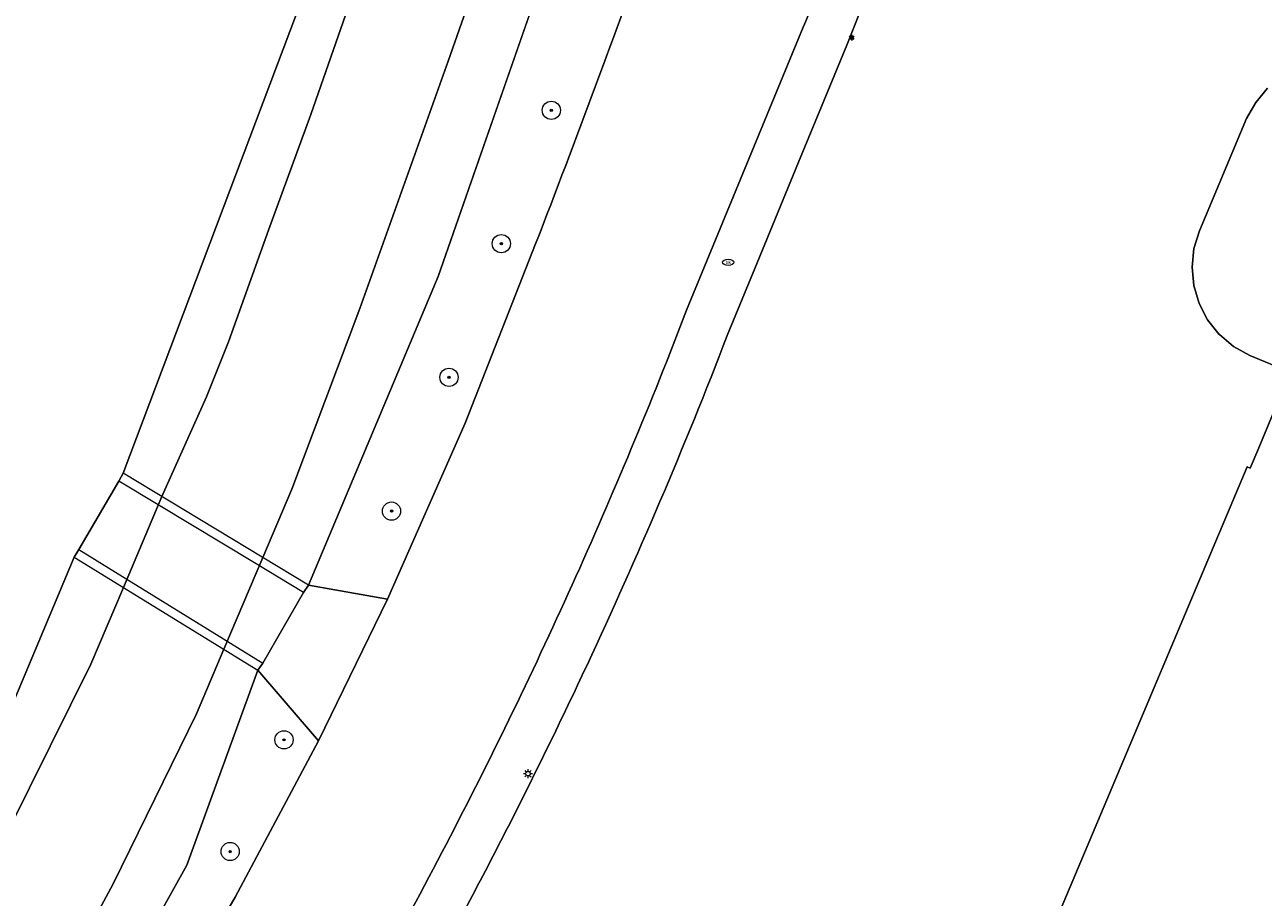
# Model space of a CAD drawing. Header units: metres. Extents: x 187916 to 189411, y 333285 to 334910.
# Tile 25 of 256: x 188472 to 188526, y 334192 to 334230. Entities that reach past the tile are written whole.
import ezdxf
from ezdxf.enums import TextEntityAlignment as Align

# ---------------------------------------------------------------- set-up
doc = ezdxf.new("R2010")
doc.units = ezdxf.units.M
for name, color, linetype, lineweight in [('B-ME-IE-MEUBILAIR_WEGMEUBILAIR_LICHTMAST-S', 253, 'Continuous', 25), ('B-WE-GR-BOOM-S', 253, 'Continuous', 15), ('B-WE-GR-HAAG-G', 253, 'GR-HAAG1-SO', 15), ('B-WE-IE-MEUBILAIR-S', 253, 'Continuous', 15), ('B-WE-KW-KUNSTWERK_DEK-GV', 253, 'Continuous', 15), ('B-WE-OG-BEBOUWING-GV', 253, 'Continuous', 15), ('B-WE-OG-TERREIN_BEGROEID-GV', 253, 'Continuous', 15), ('B-WE-OG-TERREIN_ERF-GV', 253, 'Continuous', 15), ('B-WE-OG-TERREIN_OEVER-GV', 253, 'Continuous', 15), ('B-WE-OG-WATER-GV', 253, 'Continuous', 15), ('B-WE-VH-GESLOTENVERHARDING_ASFALT-GV', 253, 'Continuous', 15), ('B-WE-VH-OPENVERHARDING-GV', 253, 'Continuous', 15), ('B-WE-VH-OPENVERHARDING_TEGEL-GV', 253, 'Continuous', 15)]:
    doc.layers.add(name, color=color, linetype=linetype, lineweight=lineweight)
doc.styles.add('NLCS-ISO', font='NLCS-ISO.ttf')
doc.linetypes.add('GR-HAAG1-SO', pattern='A,6,[176,NLCS.SHX,S=0.125,R=0,X=0,Y=0],-2', length=8)

# ---------------------------------------------------------------- blocks, each defined once
blk = doc.blocks.new('SIE-MEUBILAIR_PAAL_LICHTMAST-SO')
for points in [[(-0.62, 0), (-1, 0)], [(-0.71, 0.71), (-0.44, 0.44)], [(0, 1), (0, 0.62)], [(0.44, 0.44), (0.71, 0.71)], [(1, 0), (0.62, 0)], [(-0.71, -0.71), (-0.44, -0.44)], [(0, -0.62), (0, -1)], [(0.44, -0.44), (0.71, -0.71)]]:
    blk.add_lwpolyline(points)
blk.add_circle((0, 0), 0.5)
blk = doc.blocks.new('SIE-MEUBILAIR_PUT_BRANDKRAAN-SO')
blk.add_ellipse((0, 0), major_axis=(1.25, 0), ratio=0.54)
at = {"style": 'NLCS-ISO'}
blk.add_text('bk', height=0.75, dxfattribs=at).set_placement((0.03, 0), align=Align.MIDDLE_CENTER)
blk = doc.blocks.new('SGR-BOOM_GBKN-SO')
at = {"linetype": 'ByBlock', "lineweight": 18}
h = blk.add_hatch(color=0, dxfattribs=at)
h.dxf.hatch_style = 1
edge = h.paths.add_edge_path()
edge.add_arc((0, 0), 0.25, 0, 360)
at = {"color": 0, "linetype": 'ByBlock', "lineweight": 18}
for radius in [2, 0.25]:
    blk.add_circle((0, 0), radius, dxfattribs=at)
at = {"color": 0, "linetype": 'ByBlock', "lineweight": 18, "style": 'NLCS-ISO'}
blk.add_attdef('SOORT', (2.5, 0), '', height=1.5, dxfattribs=at)
blk = doc.blocks.new('B-SIE-WEG_LICHTMAST-SO')
at = {"ltscale": 0.1}
for p, q in [((-1.1, 0.6), (-2.2, 1.3)), ((0, 1.3), (0, 2.5)), ((1.1, 0.6), (2.2, 1.3)), ((-1.1, -0.6), (-2.2, -1.3)), ((0, -1.3), (0, -2.5)), ((1.1, -0.6), (2.2, -1.3))]:
    blk.add_line(p, q, dxfattribs=at)
at = {"flags": 128}
for points in [[(-1.2, 0.5), (1.2, 0.5)], [(-1.2, -0.5), (1.2, -0.5)]]:
    blk.add_lwpolyline(points, dxfattribs=at)
at = {"ltscale": 0.1}
blk.add_circle((0, 0), 1.27, dxfattribs=at)
at = {"style": 'NLCS-ISO'}
blk.add_attdef('TYPE', text='', height=1.8, dxfattribs=at).set_placement((0, 2.5), align=Align.BOTTOM_CENTER)
blk = doc.blocks.new('DTM')
at = {"layer": 'B-WE-GR-HAAG-G', "ltscale": 0.2, "flags": 128}
for points in [[(188508.836, 334231.402), (188507.989, 334229.269), (188505.881, 334224.146)], [(188502.752, 334216.542), (188504.064, 334219.731)]]:
    blk.add_lwpolyline(points, dxfattribs=at)
for points in [[(188499.797, 334209.263, 0.008627), (188502.752, 334216.542)], [(188496.596, 334202.09, 0.008493), (188499.797, 334209.263)], [(188493.152, 334195.03, 0.008539), (188496.596, 334202.09)], [(188489.468, 334188.092, 0.008432), (188493.152, 334195.03)]]:
    blk.add_lwpolyline(points, format="xyb", dxfattribs=at)
at = {"layer": 'B-WE-KW-KUNSTWERK_DEK-GV', "ltscale": 0.2, "flags": 128}
blk.add_lwpolyline([(188482.16, 334201.866), (188482.369, 334202.176), (188484.161, 334205.277), (188484.373, 334205.592), (188476.249, 334210.504), (188476.053, 334210.152), (188474.3, 334207.163), (188474.098, 334206.822)], close=True, dxfattribs=at)
at = {"layer": 'B-WE-OG-BEBOUWING-GV', "ltscale": 0.2, "flags": 128}
blk.add_lwpolyline([(188526.458, 334227.391), (188525.933, 334226.768), (188525.536, 334226.057), (188523.464, 334221.135), (188523.225, 334220.355), (188523.142, 334219.543), (188523.217, 334218.73), (188523.448, 334217.947), (188523.826, 334217.223), (188524.337, 334216.587), (188524.341, 334216.583), (188524.963, 334216.059), (188525.675, 334215.665), (188527.445, 334214.93), (188526.065, 334211.613), (188525.695, 334210.723), (188525.566, 334210.778), (188518.031, 334192.922), (188514.096, 334183.597)], dxfattribs=at)
at = {"layer": 'B-WE-OG-TERREIN_BEGROEID-GV', "ltscale": 0.2, "flags": 128}
blk.add_lwpolyline([(188496.332, 334237.09), (188490.068, 334219.127), (188484.373, 334205.592), (188487.836, 334204.975), (188491.248, 334212.699), (188494.34, 334220.556)], dxfattribs=at)
for points in [[(188496.961, 334227.453, 0.003555), (188499.482, 334234.387)], [(188494.34, 334220.556, 0.003601), (188496.961, 334227.453)]]:
    blk.add_lwpolyline(points, format="xyb", dxfattribs=at)
blk.add_lwpolyline([(188475.717, 334185.047), (188477.258, 334185.203), (188481.162, 334191.913), (188484.81, 334198.765), (188482.16, 334201.866), (188479.039, 334193.308), (188475.318, 334186.642), (188474.804, 334185.562)], close=True, dxfattribs=at)
at = {"layer": 'B-WE-OG-TERREIN_ERF-GV', "ltscale": 0.2, "flags": 128}
for points in [[(188470.535, 334198.34), (188474.098, 334206.822), (188474.3, 334207.163), (188476.053, 334210.152), (188476.16, 334210.343), (188476.249, 334210.504), (188493.214, 334255.463)], [(188508.836, 334231.402), (188507.989, 334229.269), (188505.881, 334224.146), (188504.064, 334219.731), (188502.752, 334216.542)], [(188514.096, 334183.597), (188518.031, 334192.922), (188525.566, 334210.778), (188525.695, 334210.723), (188526.065, 334211.613), (188527.445, 334214.93), (188525.675, 334215.665), (188524.963, 334216.059), (188524.341, 334216.583), (188524.337, 334216.587), (188523.826, 334217.223), (188523.448, 334217.947), (188523.217, 334218.73), (188523.142, 334219.543), (188523.225, 334220.355), (188523.464, 334221.135), (188525.536, 334226.057), (188525.933, 334226.768), (188526.458, 334227.391)]]:
    blk.add_lwpolyline(points, dxfattribs=at)
for points in [[(188502.752, 334216.542, -0.008627), (188499.797, 334209.263)], [(188499.797, 334209.263, -0.008493), (188496.596, 334202.09)], [(188496.596, 334202.09, -0.008539), (188493.152, 334195.03)], [(188493.152, 334195.03, -0.008432), (188489.468, 334188.092)]]:
    blk.add_lwpolyline(points, format="xyb", dxfattribs=at)
at = {"layer": 'B-WE-OG-TERREIN_OEVER-GV', "ltscale": 0.2, "flags": 128}
for points in [[(188470.331, 334193.103), (188474.828, 334202.123), (188476.257, 334205.495), (188477.944, 334209.479), (188479.897, 334213.859), (188480.873, 334216.265), (188482.616, 334221.168), (188484.475, 334226.24), (188489.295, 334240.039)], [(188493.214, 334255.463), (188476.249, 334210.504), (188476.16, 334210.343), (188476.053, 334210.152), (188474.3, 334207.163), (188474.098, 334206.822), (188470.535, 334198.34)], [(188498.93, 334252.38), (188498.212, 334250.363), (188493.919, 334238.29), (188490.5, 334228.579), (188486.635, 334217.733), (188483.642, 334209.798), (188482.369, 334206.803), (188480.662, 334202.787), (188479.458, 334199.953), (188475.81, 334192.495), (188473.272, 334187.808)], [(188475.318, 334186.642), (188479.039, 334193.308), (188482.16, 334201.866), (188482.369, 334202.176), (188484.161, 334205.277), (188484.373, 334205.592), (188490.068, 334219.127), (188496.331, 334237.087)]]:
    blk.add_lwpolyline(points, dxfattribs=at)
at = {"layer": 'B-WE-OG-WATER-GV', "ltscale": 0.2, "flags": 128}
for points in [[(188500.278, 334270.854), (188500.107, 334270.473), (188495.87, 334259.027), (188495.457, 334257.802), (188494.447, 334254.81), (188492.594, 334249.318), (188489.295, 334240.039), (188484.475, 334226.24), (188482.616, 334221.168), (188480.873, 334216.265), (188479.897, 334213.859), (188477.944, 334209.479), (188476.257, 334205.495), (188474.828, 334202.123), (188470.331, 334193.103), (188468.843, 334190.332)], [(188473.272, 334187.808), (188475.81, 334192.495), (188479.458, 334199.953), (188480.662, 334202.787), (188482.369, 334206.803), (188483.642, 334209.798), (188486.635, 334217.733), (188490.5, 334228.579), (188493.919, 334238.29), (188498.212, 334250.363), (188498.93, 334252.38)]]:
    blk.add_lwpolyline(points, dxfattribs=at)
at = {"layer": 'B-WE-VH-GESLOTENVERHARDING_ASFALT-GV', "ltscale": 0.2, "flags": 128}
for points in [[(188499.482, 334234.387, -0.003555), (188496.961, 334227.453)], [(188506.077, 334230.059, 0.007482), (188506.981, 334232.271, 0.007482)], [(188496.961, 334227.453, -0.003601), (188494.34, 334220.556)], [(188495.941, 334205.6, 0.014496), (188500.966, 334217.648)], [(188490.227, 334193.863, 0.014492), (188495.941, 334205.6)], [(188483.842, 334182.477, 0.014472), (188490.227, 334193.863)]]:
    blk.add_lwpolyline(points, format="xyb", dxfattribs=at)
for points in [[(188500.966, 334217.648), (188506.077, 334230.059)], [(188494.34, 334220.556), (188491.248, 334212.699), (188487.836, 334204.975), (188484.81, 334198.765), (188481.162, 334191.913), (188477.258, 334185.203), (188474.455, 334180.721), (188470.805, 334175.242), (188462.067, 334162.561), (188458.503, 334157.449), (188445.011, 334138.014), (188443.077, 334135.228), (188448.894, 334131.19), (188451.41, 334134.802), (188476.809, 334171.48)]]:
    blk.add_lwpolyline(points, dxfattribs=at)
at = {"layer": 'B-WE-VH-OPENVERHARDING-GV', "ltscale": 0.2, "flags": 128}
blk.add_lwpolyline([(188484.161, 334205.277), (188482.008, 334206.572), (188477.788, 334209.109), (188476.053, 334210.152), (188474.3, 334207.163), (188476.411, 334205.859), (188480.649, 334203.239), (188482.369, 334202.176)], close=True, dxfattribs=at)
at = {"layer": 'B-WE-VH-OPENVERHARDING_TEGEL-GV', "ltscale": 0.2, "flags": 128}
for points in [[(188506.981, 334232.271, -0.007482), (188506.077, 334230.059)], [(188500.966, 334217.648, -0.014496), (188495.941, 334205.6)], [(188499.797, 334209.263, 0.008627), (188502.752, 334216.542)], [(188496.596, 334202.09, 0.008493), (188499.797, 334209.263)], [(188495.941, 334205.6, -0.014492), (188490.227, 334193.863)], [(188493.152, 334195.03, 0.008539), (188496.596, 334202.09)], [(188489.468, 334188.092, 0.008432), (188493.152, 334195.03)], [(188490.227, 334193.863, -0.014472), (188483.842, 334182.477)]]:
    blk.add_lwpolyline(points, format="xyb", dxfattribs=at)
for points in [[(188502.752, 334216.542), (188504.064, 334219.731), (188505.881, 334224.146), (188507.989, 334229.269), (188508.836, 334231.402)], [(188506.077, 334230.059), (188500.966, 334217.648)]]:
    blk.add_lwpolyline(points, dxfattribs=at)
blk.add_lwpolyline([(188484.81, 334198.765), (188487.836, 334204.975), (188484.373, 334205.592), (188484.161, 334205.277), (188482.369, 334202.176), (188482.16, 334201.866)], close=True, dxfattribs=at)
at = {"layer": 'B-ME-IE-MEUBILAIR_WEGMEUBILAIR_LICHTMAST-S', "xscale": 0.05, "yscale": 0.05, "zscale": 0.05}
blk.add_blockref('B-SIE-WEG_LICHTMAST-SO', (188508.212, 334229.604), dxfattribs=at)
at = {"layer": 'B-WE-GR-BOOM-S', "xscale": 0.2, "yscale": 0.2, "zscale": 0.2}
for p in [(188495.03, 334226.42), (188492.84, 334220.57), (188490.54, 334214.71), (188488.02, 334208.84), (188483.3, 334198.81), (188480.94, 334193.91)]:
    blk.add_blockref('SGR-BOOM_GBKN-SO', p, dxfattribs=at)
at = {"layer": 'B-WE-IE-MEUBILAIR-S', "xscale": 0.2, "yscale": 0.2, "zscale": 0.2}
for name, p in [('SIE-MEUBILAIR_PUT_BRANDKRAAN-SO', (188502.793, 334219.753)), ('SIE-MEUBILAIR_PAAL_LICHTMAST-SO', (188494.004, 334197.325))]:
    blk.add_blockref(name, p, dxfattribs=at)

msp = doc.modelspace()

# ---------------------------------------------------------------- block references
msp.add_blockref('DTM', (0, 0))

doc.saveas('drawing.dxf')
